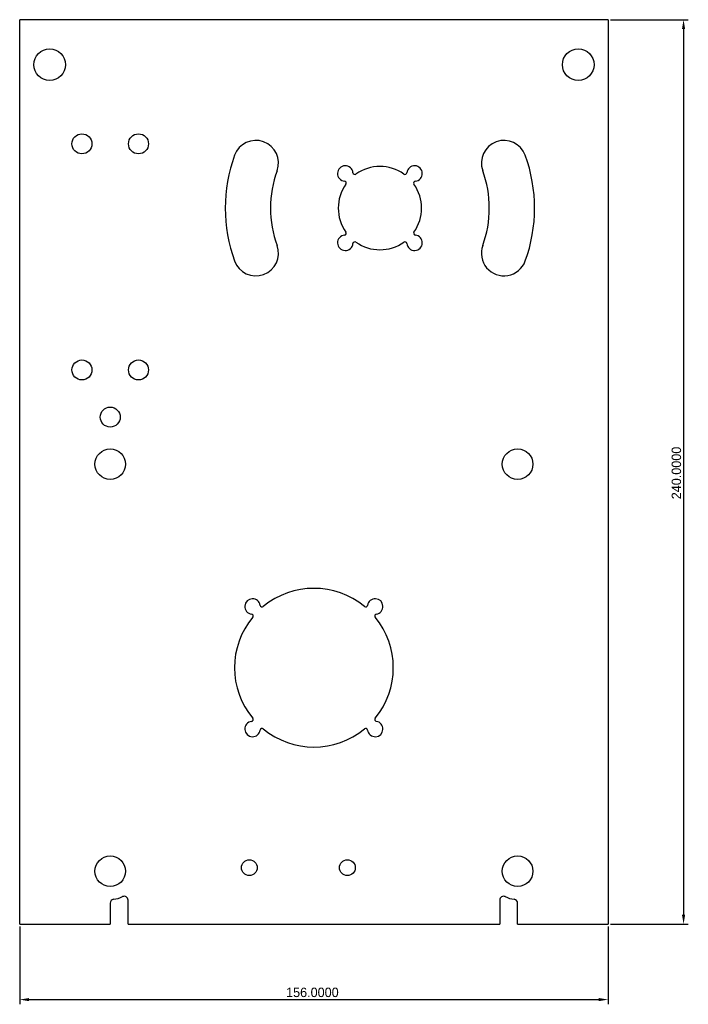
# Model space of a CAD drawing. Extents: x -96 to 82, y -211 to 50.
import ezdxf

# ---------------------------------------------------------------- set-up
doc = ezdxf.new("R2010")
doc.units = 0
doc.layers.get('0').update_dxf_attribs({"linetype": 'CONTINUOUS'})
doc.layers.get('DEFPOINTS').update_dxf_attribs({"linetype": 'CONTINUOUS'})
doc.layers.add('DEFAULT', color=7, linetype='CONTINUOUS')
doc.styles.add('DEFAULT', font='txt')
doc.dimstyles.new('ISO-25', dxfattribs={"dimtxt": 2.5, "dimasz": 2.5, "dimexe": 1.25, "dimexo": 0.625, "dimtad": 1, "dimtoh": 1, "dimzin": 1, "dimcen": 2.5, "dimazin": 3, "dimtfac": 1, "dimtix": 1, "dimtmove": 0, "dimatfit": 3})

# ---------------------------------------------------------------- blocks, each defined once
blk = doc.blocks.new('*D1')
at = {"layer": 'DEFAULT', "color": 0}
for p, q in [((-95.5, -190.62), (-95.5, -211.25)), ((60.5, -190.62), (60.5, -211.25)), ((-93, -210), (58, -210))]:
    blk.add_line(p, q, dxfattribs=at)
for points in [[(-93, -209.58), (-93, -210.42), (-95.5, -210)], [(58, -210.42), (58, -209.58), (60.5, -210)]]:
    blk.add_solid(points, dxfattribs=at)
at = {"layer": 'DEFPOINTS', "color": 0}
for p in [(-95.5, -190), (60.5, -190), (60.5, -210)]:
    blk.add_point(p, dxfattribs=at)
at = {"layer": 'DEFAULT', "color": 0, "linetype": 'CONTINUOUS', "style": 'DEFAULT'}
blk.add_text('156.0000', height=2.5, dxfattribs=at).set_placement((-24.88, -209.33))
blk = doc.blocks.new('*D2')
at = {"layer": 'DEFAULT', "color": 0}
for p, q in [((61.12, 50), (81.75, 50)), ((80.5, 47.5), (80.5, -187.5)), ((61.12, -190), (81.75, -190))]:
    blk.add_line(p, q, dxfattribs=at)
for points in [[(80.92, 47.5), (80.08, 47.5), (80.5, 50)], [(80.08, -187.5), (80.92, -187.5), (80.5, -190)]]:
    blk.add_solid(points, dxfattribs=at)
at = {"layer": 'DEFPOINTS', "color": 0}
for p in [(60.5, 50), (60.5, -190), (80.5, -190)]:
    blk.add_point(p, dxfattribs=at)
at = {"layer": 'DEFAULT', "color": 0, "linetype": 'CONTINUOUS', "style": 'DEFAULT'}
blk.add_text('240.0000', height=2.5, rotation=90, dxfattribs=at).set_placement((79.83, -77.24))

msp = doc.modelspace()

# ---------------------------------------------------------------- linework, layer by layer
at = {"color": 7, "linetype": 'CONTINUOUS'}
for p, q in [((60.5, 50), (-95.5, 50)), ((-95.5, -190), (-95.5, 50)), ((60.5, 50), (60.5, -190)), ((-71.5, -184.379), (-71.5, -190)), ((-66.786, -190), (-66.786, -183.584)), ((31.786, -183.584), (31.786, -190)), ((36.5, -190), (36.5, -184.379)), ((-95.5, -190), (-71.5, -190)), ((-66.786, -190), (31.786, -190)), ((36.5, -190), (60.5, -190))]:
    msp.add_line(p, q, dxfattribs=at)
for centre, radius in [((-87.562, 38.062), 4.2), ((52.562, 38.062), 4.2), ((-79, 17.062), 2.65), ((-64, 17.062), 2.65), ((-79, -42.938), 2.65), ((-64, -42.938), 2.65), ((-71.5, -55.438), 2.65), ((-71.5, -67.938), 4.05), ((36.5, -67.938), 4.05), ((-71.5, -175.938), 4.05), ((36.5, -175.938), 4.05), ((-34.625, -175), 2.1), ((-8.625, -175), 2.1)]:
    msp.add_circle(centre, radius, dxfattribs=at)
for centre, radius, start, end in [((-32.889, 11.971), 6, 340, 160), ((32.889, 11.971), 6, 20, 200), ((0, 0), 41, 160, 200), ((0, 0), 41, 340, 20), ((-9.192, 9.192), 2.05, 5.58057, 264.41943), ((0, 0), 11.05, 54.82015, 125.17985), ((9.192, 9.192), 2.05, 275.58057, 174.41943), ((0, 0), 29, 160, 200), ((-6.654, 9.44), 0.5, 185.58057, 305.17985), ((6.654, 9.44), 0.5, 234.82015, 354.41943), ((0, 0), 29, 340, 20), ((0, 0), 11.05, 144.82015, 215.17985), ((-9.44, 6.654), 0.5, 324.82015, 84.41943), ((9.44, 6.654), 0.5, 95.58057, 215.17985), ((0, 0), 11.05, 324.82015, 35.17985), ((-9.192, -9.192), 2.05, 95.58057, 354.41943), ((-9.44, -6.654), 0.5, 275.58057, 35.17985), ((9.192, -9.192), 2.05, 185.58057, 84.41943), ((9.44, -6.654), 0.5, 144.82015, 264.41943), ((-32.889, -11.971), 6, 200, 20), ((-6.654, -9.44), 0.5, 54.82015, 174.41943), ((0, 0), 11.05, 234.82015, 305.17985), ((6.654, -9.44), 0.5, 5.58057, 125.17985), ((32.889, -11.971), 6, 160, 340), ((-17.5, -121.938), 21.05, 50.40035, 129.59965), ((-33.763, -105.675), 2.05, 7.68922, 262.31078), ((-1.237, -105.675), 2.05, 277.68922, 172.31078), ((-31.236, -105.333), 0.5, 187.68922, 309.59965), ((-3.764, -105.333), 0.5, 230.40035, 352.31078), ((-17.5, -121.938), 21.05, 140.40035, 219.59965), ((-34.105, -108.202), 0.5, 320.40035, 82.31078), ((-0.895, -108.202), 0.5, 97.68922, 219.59965), ((-17.5, -121.938), 21.05, 320.40035, 39.59965), ((-34.105, -135.674), 0.5, 277.68922, 39.59965), ((-0.895, -135.674), 0.5, 140.40035, 262.31078), ((-33.763, -138.202), 2.05, 97.68922, 352.31078), ((-31.236, -138.543), 0.5, 50.40035, 172.31078), ((-17.5, -121.938), 21.05, 230.40035, 309.59965), ((-3.764, -138.543), 0.5, 7.68922, 129.59965), ((-1.237, -138.202), 2.05, 187.68922, 82.31078), ((-71.5, -175.938), 7.5, 276.75633, 295.90922), ((-67.786, -183.584), 1, 0, 115.90922), ((32.786, -183.584), 1, 64.09078, 180), ((36.5, -175.938), 7.5, 244.09078, 263.24367), ((-70.5, -184.379), 1, 96.75633, 180), ((35.5, -184.379), 1, 0, 83.24367)]:
    msp.add_arc(centre, radius, start, end, dxfattribs=at)

# ---------------------------------------------------------------- dimensions: what is measured, and where the dimension line sits
at = {"layer": 'DEFAULT'}
dim = msp.add_linear_dim(base=(80.5, -190), p1=(60.5, 50), p2=(60.5, -190), angle=90, dimstyle='ISO-25', dxfattribs=at)
dim.commit()
dim.dimension.update_dxf_attribs({"geometry": '*D2', "text_midpoint": (78.599, -70)})
dim = msp.add_linear_dim(base=(60.5, -210), p1=(-95.5, -190), p2=(60.5, -190), dimstyle='ISO-25', dxfattribs=at)
dim.commit()
dim.dimension.update_dxf_attribs({"geometry": '*D1', "text_midpoint": (-17.5, -208.099)})

doc.saveas('drawing.dxf')
